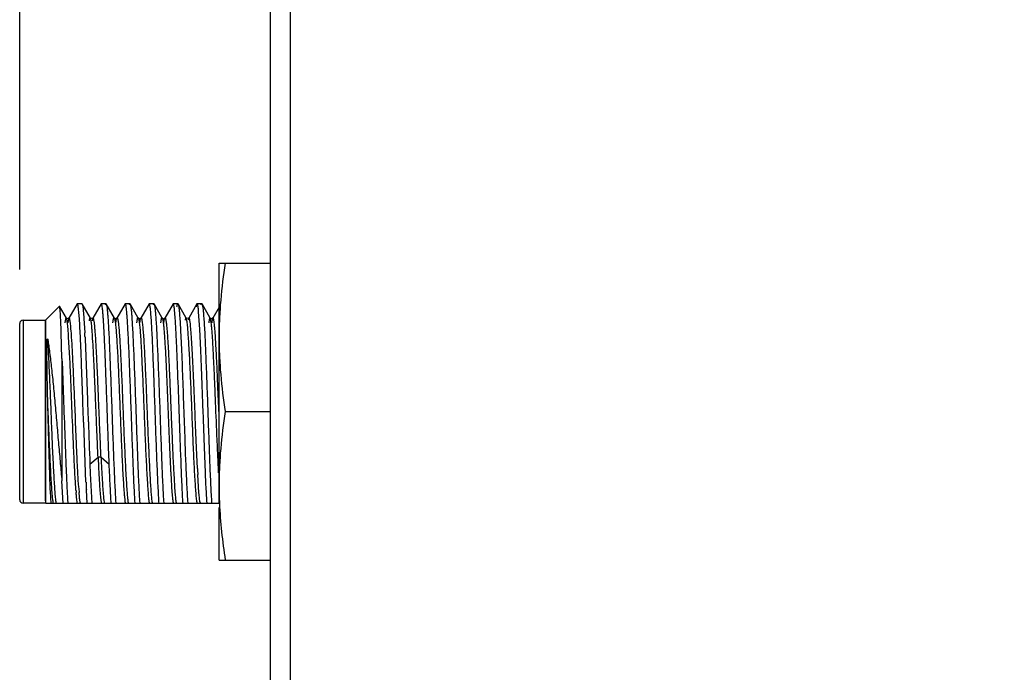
# Model space of a CAD drawing. Header units: inches. Extents: x 0 to 22, y 0 to 17.
# Tile 17 of 41: x 7.515 to 8.656, y 10.204 to 10.959. Entities that reach past the tile are written whole.
import ezdxf

# ---------------------------------------------------------------- set-up
doc = ezdxf.new("R2010")
doc.units = ezdxf.units.IN
doc.header["$LTSCALE"] = 1.21
doc.header["$MEASUREMENT"] = 0
doc.layers.get('0').update_dxf_attribs({"linetype": 'CONTINUOUS'})
doc.layers.add('DIMENSIONS', color=7, linetype='CONTINUOUS')
doc.styles.get("Standard").update_dxf_attribs({"font": 'txt', "width": 0.8})
doc.dimstyles.new('DIMSTYLE_2', dxfattribs={"dimtxt": 0.125, "dimasz": 0.18, "dimexe": 0.18, "dimexo": 0.0625, "dimgap": 0.09, "dimtad": 0, "dimtih": 1, "dimtoh": 1, "dimdec": 3, "dimzin": 4, "dimdsep": 46, "dimtxsty": 'STANDARD', "dimblk": '_FILLED', "dimblk1": '_FILLED', "dimblk2": '_FILLED', "dimcen": 0.09, "dimadec": 0, "dimazin": 0, "dimtp": 0.01, "dimtm": 0.01, "dimtfac": 1, "dimtdec": 3, "dimtofl": 0, "dimtmove": 0, "dimatfit": 3, "dimldrblk": '_FILLED', "dimfxl": 1, "dimtolj": 1, "dimtzin": 4, "dimarcsym": 0})

# ---------------------------------------------------------------- blocks, each defined once
blk = doc.blocks.new('_FILLED')
at = {"color": 0, "linetype": 'BYBLOCK'}
blk.add_solid([(0, 0), (-1, 0.1736), (-1, -0.1736)], dxfattribs=at)
blk = doc.blocks.new('*D11')
at = {"layer": 'DIMENSIONS', "color": 2, "linetype": 'CONTINUOUS'}
for p, q in [((7.515, 10.67), (7.515, 12.4712)), ((11.805, 11.6587), (11.805, 12.4712)), ((7.515, 12.3462), (8.735, 12.3462)), ((11.805, 12.3462), (10.585, 12.3462))]:
    blk.add_line(p, q, dxfattribs=at)
at = {"layer": 'DIMENSIONS', "color": 2, "linetype": 'CONTINUOUS', "xscale": 0.18, "yscale": 0.18, "zscale": 0.18, "rotation": 180}
blk.add_blockref('_FILLED', (7.515, 12.3462), dxfattribs=at)
at = {"layer": 'DIMENSIONS', "color": 2, "linetype": 'CONTINUOUS', "xscale": 0.18, "yscale": 0.18, "zscale": 0.18}
blk.add_blockref('_FILLED', (11.805, 12.3462), dxfattribs=at)
at = {"layer": 'DIMENSIONS', "color": 2, "linetype": 'CONTINUOUS', "insert": (9.66, 12.4087), "char_height": 0.125, "width": 1.725, "attachment_point": 2, "line_spacing_factor": 0.9}
blk.add_mtext('2X 4.290{\\Ftxt.shx;\\W1.000000;\\H0.125000; }[108.97]', dxfattribs=at)

msp = doc.modelspace()

# ---------------------------------------------------------------- linework, layer by layer
at = {"color": 6, "linetype": 'CONTINUOUS'}
for p, q in [((7.805, 11.5962), (7.805, 6.5302)), ((7.5815, 10.6303), (7.572, 10.6139)), ((7.5815, 10.6303), (7.5811, 10.6291)), ((7.5818, 10.6305), (7.5815, 10.6303)), ((7.5871, 10.6305), (7.5818, 10.6305)), ((7.5867, 10.6299), (7.5871, 10.6305)), ((7.5871, 10.6305), (7.5874, 10.6303)), ((7.5969, 10.6138), (7.5874, 10.6303)), ((7.5874, 10.6303), (7.588, 10.6277)), ((7.6093, 10.6303), (7.5997, 10.6138)), ((7.6093, 10.6303), (7.6091, 10.6299)), ((7.6095, 10.6305), (7.6093, 10.6303)), ((7.6149, 10.6305), (7.6095, 10.6305)), ((7.6149, 10.6305), (7.6152, 10.6303)), ((7.6247, 10.6138), (7.6152, 10.6303)), ((7.6152, 10.6303), (7.6156, 10.6291)), ((7.6371, 10.6303), (7.6275, 10.6138)), ((7.637, 10.6303), (7.6366, 10.6291)), ((7.6373, 10.6305), (7.637, 10.6303)), ((7.6426, 10.6305), (7.6373, 10.6305)), ((7.6426, 10.6305), (7.6429, 10.6303)), ((7.6524, 10.6139), (7.6429, 10.6303)), ((7.6429, 10.6303), (7.6433, 10.6291)), ((7.6648, 10.6303), (7.6553, 10.6139)), ((7.6648, 10.6303), (7.6644, 10.6291)), ((7.6651, 10.6305), (7.6648, 10.6303)), ((7.6704, 10.6305), (7.6651, 10.6305)), ((7.6704, 10.6305), (7.6707, 10.6303)), ((7.6802, 10.6138), (7.6706, 10.6303)), ((7.6707, 10.6303), (7.6711, 10.6291)), ((7.6926, 10.6303), (7.683, 10.6138)), ((7.6926, 10.6303), (7.6922, 10.6291)), ((7.6928, 10.6305), (7.6926, 10.6303)), ((7.6982, 10.6305), (7.6928, 10.6305)), ((7.6982, 10.6305), (7.6985, 10.6303)), ((7.708, 10.6138), (7.6985, 10.6303)), ((7.7204, 10.6303), (7.7108, 10.6138)), ((7.7206, 10.6305), (7.7203, 10.6303)), ((7.726, 10.6305), (7.7206, 10.6305)), ((7.7209, 10.6302), (7.7206, 10.6305)), ((7.726, 10.6305), (7.7262, 10.6303)), ((7.7357, 10.6139), (7.7262, 10.6303)), ((7.7262, 10.6303), (7.7266, 10.6291)), ((7.561, 10.6276), (7.545, 10.6115)), ((7.5612, 10.6275), (7.561, 10.6276)), ((7.5691, 10.6139), (7.5612, 10.6275)), ((7.6102, 10.6292), (7.6101, 10.6296)), ((7.7237, 10.6009), (7.7223, 10.6212)), ((7.746, 10.6267), (7.7386, 10.6139)), ((7.519, 10.6115), (7.545, 10.6115)), ((7.564, 10.567), (7.5625, 10.6122)), ((7.5691, 10.6139), (7.5691, 10.6139)), ((7.572, 10.6139), (7.572, 10.6139)), ((7.5851, 10.5961), (7.5841, 10.6139)), ((7.5894, 10.6135), (7.5904, 10.5966)), ((7.5969, 10.6139), (7.5969, 10.6139)), ((7.597, 10.6137), (7.5969, 10.6139)), ((7.5995, 10.6129), (7.5997, 10.6136)), ((7.5998, 10.6139), (7.5997, 10.6139)), ((7.6119, 10.6133), (7.6118, 10.6138)), ((7.6247, 10.6139), (7.6247, 10.6138)), ((7.6275, 10.6139), (7.6275, 10.6138)), ((7.6275, 10.6138), (7.6275, 10.6139)), ((7.6524, 10.6139), (7.6524, 10.6139)), ((7.6553, 10.6139), (7.6553, 10.6139)), ((7.6727, 10.6142), (7.6727, 10.6136)), ((7.6802, 10.6138), (7.6802, 10.6138)), ((7.6803, 10.6137), (7.6802, 10.6138)), ((7.6809, 10.6132), (7.6803, 10.6137)), ((7.683, 10.6138), (7.6831, 10.6138)), ((7.7004, 10.6146), (7.7013, 10.6009)), ((7.708, 10.6138), (7.708, 10.6138)), ((7.7082, 10.6136), (7.708, 10.6138)), ((7.7108, 10.6138), (7.7101, 10.6113)), ((7.7109, 10.6139), (7.7108, 10.6138)), ((7.7357, 10.6139), (7.7357, 10.6139)), ((7.7386, 10.6139), (7.7386, 10.6139)), ((7.5731, 10.5677), (7.5717, 10.5916)), ((7.5907, 10.5919), (7.5908, 10.5895)), ((7.5908, 10.5895), (7.5935, 10.5197)), ((7.564, 10.567), (7.564, 10.4254)), ((7.5732, 10.5659), (7.5731, 10.5677)), ((7.7447, 10.5339), (7.7442, 10.5452)), ((7.746, 10.5015), (7.7447, 10.5339)), ((7.5788, 10.5154), (7.5787, 10.5172)), ((7.5883, 10.5157), (7.5883, 10.5176)), ((7.5935, 10.5197), (7.5936, 10.5177)), ((7.5936, 10.5177), (7.5937, 10.5159)), ((7.5795, 10.4994), (7.5788, 10.5154)), ((7.5891, 10.4956), (7.5883, 10.5157)), ((7.5937, 10.5159), (7.5944, 10.4957)), ((7.5796, 10.4952), (7.5795, 10.4994)), ((7.5797, 10.4932), (7.5796, 10.4952)), ((7.5891, 10.4936), (7.5891, 10.4956)), ((7.5892, 10.4926), (7.5891, 10.4936)), ((7.5944, 10.4957), (7.5945, 10.4936)), ((7.5918, 10.4238), (7.5892, 10.4926)), ((7.7019, 10.4482), (7.7016, 10.4559)), ((7.7068, 10.4582), (7.7072, 10.4483)), ((7.5654, 10.3992), (7.564, 10.4254)), ((7.597, 10.4271), (7.5985, 10.3992)), ((7.69, 10.4341), (7.6914, 10.4118)), ((7.6935, 10.4341), (7.6949, 10.4118)), ((7.7227, 10.4113), (7.7213, 10.4327)), ((7.5932, 10.3992), (7.5923, 10.415)), ((7.5513, 10.3992), (7.5506, 10.4131)), ((7.545, 10.3995), (7.519, 10.3995)), ((7.5451, 10.3994), (7.5452, 10.3993)), ((7.7457, 10.3992), (7.5513, 10.3992)), ((7.5707, 10.3998), (7.5708, 10.3992)), ((7.6263, 10.3998), (7.6263, 10.3992)), ((7.6487, 10.3992), (7.6487, 10.3997)), ((7.654, 10.3998), (7.6541, 10.3992)), ((7.6818, 10.3998), (7.6819, 10.3992)), ((7.7096, 10.3998), (7.7096, 10.3992)), ((7.732, 10.3992), (7.732, 10.3997)), ((7.7373, 10.3999), (7.7374, 10.3992))]:
    msp.add_line(p, q, dxfattribs=at)
at = {"color": 9, "linetype": 'CONTINUOUS'}
for p, q in [((7.8282, 11.469), (7.8282, 6.6574)), ((7.515, 10.4035), (7.515, 10.6075)), ((7.519, 10.6115), (7.519, 10.3995)), ((7.5993, 10.6124), (7.5989, 10.6106)), ((7.5995, 10.6132), (7.5993, 10.6124)), ((7.5997, 10.6138), (7.5995, 10.6132)), ((7.5997, 10.6139), (7.5997, 10.6138)), ((7.5963, 10.4447), (7.6058, 10.4527)), ((7.6092, 10.4527), (7.6187, 10.4447))]:
    msp.add_line(p, q, dxfattribs=at)
at = {"color": 7, "linetype": 'CONTINUOUS'}
for p, q in [((7.746, 10.3992), (7.746, 10.6775)), ((7.746, 10.6775), (7.805, 10.6775)), ((7.545, 10.6115), (7.545, 10.3995)), ((7.545, 10.5913), (7.545, 10.6115)), ((7.545, 10.5892), (7.545, 10.5913)), ((7.545, 10.5154), (7.545, 10.5892)), ((7.545, 10.5055), (7.545, 10.5154)), ((7.545, 10.4047), (7.545, 10.5055)), ((7.7531, 10.5055), (7.805, 10.5055)), ((7.5451, 10.3994), (7.545, 10.4047)), ((7.5452, 10.3994), (7.5451, 10.3994)), ((7.5451, 10.3994), (7.5452, 10.3994)), ((7.5451, 10.3994), (7.5451, 10.3994)), ((7.5451, 10.3994), (7.5451, 10.3994)), ((7.546, 10.3992), (7.5452, 10.3994)), ((7.5513, 10.3992), (7.5453, 10.3992)), ((7.548, 10.3992), (7.546, 10.3992)), ((7.5513, 10.3992), (7.548, 10.3992)), ((7.746, 10.3335), (7.746, 10.3944)), ((7.746, 10.3335), (7.805, 10.3335))]:
    msp.add_line(p, q, dxfattribs=at)
at = {"color": 6, "linetype": 'CONTINUOUS'}
for points in [[(7.572, 10.6139), (7.5719, 10.6138), (7.5706, 10.6131), (7.5692, 10.6138), (7.5691, 10.6139)], [(7.5997, 10.6139), (7.5987, 10.6132), (7.597, 10.6137)], [(7.6275, 10.6138), (7.6275, 10.6137), (7.6262, 10.6131), (7.6247, 10.6137), (7.6247, 10.6139)], [(7.6553, 10.6139), (7.6552, 10.6138), (7.6538, 10.6131), (7.6525, 10.6138), (7.6524, 10.6139)], [(7.6831, 10.6138), (7.683, 10.6137), (7.6816, 10.6131), (7.6809, 10.6132)], [(7.7109, 10.6139), (7.7106, 10.6136), (7.7087, 10.6132), (7.7082, 10.6136)], [(7.7386, 10.6139), (7.7385, 10.6138), (7.7372, 10.6131), (7.7358, 10.6138), (7.7357, 10.6139)]]:
    msp.add_lwpolyline(points, dxfattribs=at)
for centre, radius, start, end in [((7.519, 10.6075), 0.004, 90, 180), ((7.1542, 10.5835), 0.431, 4.0514, 4.5576), ((7.209, 10.5834), 0.4317, 4.0482, 4.5573), ((7.2357, 10.5834), 0.4327, 4.0432, 4.5568), ((7.2636, 10.5834), 0.4326, 4.0437, 4.5568), ((5.797, 10.5045), 1.7905, 2.7971, 2.9314), ((5.8827, 10.5085), 1.71, 2.7966, 2.9552), ((19.5384, 10.9147), 11.9513, 182.01934, 182.25389), ((11.4715, 10.63), 3.7831, 182.5131, 182.8869), ((13.3443, 10.6813), 5.7529, 182.3574, 182.53238), ((9.7134, 10.5431), 2.0263, 182.9371, 183.0842), ((9.7247, 10.5436), 2.0342, 182.933, 183.0839), ((9.5255, 10.5319), 1.8069, 182.9288, 183.1479), ((8.0369, 10.4485), 0.458, 184.2496, 184.5732), ((8.1834, 10.4592), 0.6015, 183.9166, 184.2354), ((8.0436, 10.4488), 0.4612, 184.2281, 184.5729), ((9.6411, 10.5197), 2.0515, 182.68, 182.8121), ((9.3353, 10.5047), 1.7454, 182.8103, 182.9458), ((7.519, 10.4035), 0.004, 180, 270), ((7.6174, 10.4056), 0.0328, 189.4723, 190.8477), ((7.6735, 10.4057), 0.0334, 189.5569, 190.8964), ((7.7019, 10.4059), 0.034, 189.6224, 190.9396), ((7.7313, 10.4061), 0.0357, 189.494, 190.7819), ((7.7551, 10.4054), 0.0316, 189.403, 190.8703)]:
    msp.add_arc(centre, radius, start, end, dxfattribs=at)
at = {"color": 7, "linetype": 'CONTINUOUS'}
msp.add_arc((8.2329, 10.4196), 0.4869, 180.0089, 182.4027, dxfattribs=at)
at = {"color": 9, "linetype": 'CONTINUOUS'}
for centre, radius, start, end in [((7.5838, 10.4052), 0.0304, 190.0326, 190.8969), ((7.5909, 10.4058), 0.0341, 189.7162, 190.4578), ((7.584, 10.4045), 0.0271, 190.4397, 191.3114), ((7.639, 10.4044), 0.0264, 190.6862, 191.2183)]:
    msp.add_arc(centre, radius, start, end, dxfattribs=at)
at = {"color": 7, "linetype": 'CONTINUOUS'}
for points, knots in [([(7.7531, 10.6775), (7.7509, 10.6633), (7.7482, 10.6419), (7.7463, 10.6131), (7.746, 10.5987), (7.746, 10.5915)], [0, 0, 0, 0, 0.500356, 0.750239, 1, 1, 1, 1]), ([(7.746, 10.5915), (7.746, 10.5843), (7.7463, 10.57), (7.7482, 10.5412), (7.7509, 10.5198), (7.7531, 10.5055)], [0, 0, 0, 0, 0.249761, 0.499644, 1, 1, 1, 1]), ([(7.7531, 10.5055), (7.7509, 10.4913), (7.7482, 10.4699), (7.7463, 10.4411), (7.746, 10.4267), (7.746, 10.4195)], [0, 0, 0, 0, 0.500356, 0.750239, 1, 1, 1, 1]), ([(7.7464, 10.3992), (7.7469, 10.3882), (7.7486, 10.3663), (7.7515, 10.3444), (7.7531, 10.3335)], [0, 0, 0, 0, 0.499643, 1, 1, 1, 1])]:
    msp.add_open_spline(points, degree=3, knots=knots, dxfattribs=at)
at = {"color": 6, "linetype": 'CONTINUOUS'}
for points, knots in [([(7.5824, 10.6291), (7.5824, 10.6293), (7.5823, 10.6297), (7.5821, 10.6301), (7.582, 10.6303), (7.5819, 10.6305), (7.5818, 10.6305), (7.5818, 10.6305)], [0, 0, 0, 0, 0.397141, 0.689708, 0.798426, 0.883936, 1, 1, 1, 1]), ([(7.6101, 10.6296), (7.61, 10.6297), (7.6099, 10.63), (7.6098, 10.6303), (7.6097, 10.6305), (7.6096, 10.6305), (7.6095, 10.6305)], [0, 0, 0, 0, 0.383173, 0.670076, 0.867937, 1, 1, 1, 1]), ([(7.6142, 10.6291), (7.6143, 10.6293), (7.6143, 10.6297), (7.6145, 10.6301), (7.6146, 10.6303), (7.6147, 10.6305), (7.6148, 10.6305), (7.6149, 10.6305)], [0, 0, 0, 0, 0.39714, 0.689707, 0.798426, 0.883936, 1, 1, 1, 1]), ([(7.638, 10.6291), (7.6379, 10.6293), (7.6378, 10.6297), (7.6377, 10.6301), (7.6376, 10.6303), (7.6375, 10.6305), (7.6374, 10.6305), (7.6373, 10.6305)], [0, 0, 0, 0, 0.397141, 0.689708, 0.798427, 0.883937, 1, 1, 1, 1]), ([(7.642, 10.6291), (7.642, 10.6293), (7.6421, 10.6297), (7.6423, 10.6301), (7.6424, 10.6303), (7.6425, 10.6305), (7.6426, 10.6305), (7.6426, 10.6305)], [0, 0, 0, 0, 0.39714, 0.689707, 0.798426, 0.883936, 1, 1, 1, 1]), ([(7.6657, 10.6291), (7.6657, 10.6293), (7.6656, 10.6297), (7.6655, 10.6301), (7.6653, 10.6303), (7.6652, 10.6305), (7.6651, 10.6305), (7.6651, 10.6305)], [0, 0, 0, 0, 0.39714, 0.689707, 0.798426, 0.883936, 1, 1, 1, 1]), ([(7.6697, 10.6291), (7.6698, 10.6293), (7.6699, 10.6297), (7.67, 10.6301), (7.6702, 10.6303), (7.6703, 10.6305), (7.6704, 10.6305), (7.6704, 10.6305)], [0, 0, 0, 0, 0.397141, 0.689708, 0.798427, 0.883937, 1, 1, 1, 1]), ([(7.6935, 10.6291), (7.6935, 10.6293), (7.6934, 10.6297), (7.6932, 10.6301), (7.6931, 10.6303), (7.693, 10.6305), (7.6929, 10.6305), (7.6928, 10.6305)], [0, 0, 0, 0, 0.397141, 0.689708, 0.798426, 0.883936, 1, 1, 1, 1]), ([(7.6971, 10.627), (7.6972, 10.6275), (7.6973, 10.6282), (7.6975, 10.6291), (7.6976, 10.6296), (7.6978, 10.63), (7.6979, 10.6303), (7.698, 10.6305), (7.6981, 10.6305), (7.6982, 10.6305)], [0, 0, 0, 0, 0.414759, 0.579467, 0.715905, 0.824425, 0.905817, 0.962142, 1, 1, 1, 1]), ([(7.6985, 10.6303), (7.6985, 10.6302), (7.6986, 10.63), (7.6988, 10.6294), (7.699, 10.6285), (7.6992, 10.6271), (7.6995, 10.6253), (7.6997, 10.6231), (7.7001, 10.6195), (7.7003, 10.6166), (7.7004, 10.6146)], [0, 0, 0, 0, 0.018796, 0.04333, 0.110026, 0.200389, 0.314313, 0.451578, 0.611922, 1, 1, 1, 1]), ([(7.7203, 10.6303), (7.7203, 10.6302), (7.7201, 10.6298), (7.7199, 10.6291), (7.7197, 10.6281), (7.7196, 10.6274), (7.7195, 10.627)], [0, 0, 0, 0, 0.145077, 0.359135, 0.643929, 1, 1, 1, 1]), ([(7.7253, 10.6291), (7.7253, 10.6293), (7.7254, 10.6297), (7.7256, 10.6301), (7.7257, 10.6303), (7.7258, 10.6305), (7.7259, 10.6305), (7.726, 10.6305)], [0, 0, 0, 0, 0.397141, 0.689708, 0.798426, 0.883937, 1, 1, 1, 1]), ([(7.5625, 10.6122), (7.5625, 10.6133), (7.5624, 10.6154), (7.5622, 10.6183), (7.562, 10.6208), (7.5619, 10.6229), (7.5617, 10.6246), (7.5616, 10.6258), (7.5615, 10.6266), (7.5614, 10.627), (7.5613, 10.6273), (7.5613, 10.6275), (7.5612, 10.6275)], [0, 0, 0, 0, 0.213502, 0.402739, 0.567133, 0.706116, 0.819132, 0.905801, 0.939212, 0.966004, 0.986218, 1, 1, 1, 1]), ([(7.5838, 10.6177), (7.5837, 10.619), (7.5835, 10.6214), (7.5831, 10.6246), (7.5828, 10.6271), (7.5826, 10.6285), (7.5824, 10.6291)], [0, 0, 0, 0, 0.338843, 0.619291, 0.840047, 1, 1, 1, 1]), ([(7.588, 10.6277), (7.5882, 10.6269), (7.5884, 10.625), (7.5889, 10.6203), (7.5892, 10.6164), (7.5894, 10.6135)], [0, 0, 0, 0, 0.1739, 0.399477, 1, 1, 1, 1]), ([(7.6118, 10.6138), (7.6117, 10.6156), (7.6115, 10.6189), (7.6111, 10.6233), (7.6107, 10.6263), (7.6104, 10.6281), (7.6102, 10.6289), (7.6102, 10.6292)], [0, 0, 0, 0, 0.349819, 0.634558, 0.851919, 0.934684, 1, 1, 1, 1]), ([(7.6156, 10.6291), (7.6156, 10.6288), (7.6158, 10.628), (7.6161, 10.6262), (7.6164, 10.6233), (7.6168, 10.6191), (7.617, 10.6159), (7.6172, 10.6142)], [0, 0, 0, 0, 0.067621, 0.151999, 0.370398, 0.653677, 1, 1, 1, 1]), ([(7.6393, 10.6177), (7.6392, 10.619), (7.639, 10.6214), (7.6387, 10.6246), (7.6384, 10.6271), (7.6381, 10.6285), (7.638, 10.6291)], [0, 0, 0, 0, 0.338843, 0.61929, 0.840046, 1, 1, 1, 1]), ([(7.6433, 10.6291), (7.6434, 10.6288), (7.6435, 10.628), (7.6438, 10.6262), (7.6442, 10.6233), (7.6446, 10.6191), (7.6448, 10.6159), (7.6449, 10.6142)], [0, 0, 0, 0, 0.067649, 0.152047, 0.37046, 0.653721, 1, 1, 1, 1]), ([(7.6671, 10.6177), (7.667, 10.619), (7.6668, 10.6214), (7.6665, 10.6246), (7.6661, 10.6271), (7.6659, 10.6285), (7.6657, 10.6291)], [0, 0, 0, 0, 0.338843, 0.619291, 0.840047, 1, 1, 1, 1]), ([(7.6711, 10.6291), (7.6712, 10.6288), (7.6713, 10.628), (7.6716, 10.6262), (7.6719, 10.6233), (7.6723, 10.6191), (7.6726, 10.6159), (7.6727, 10.6142)], [0, 0, 0, 0, 0.067602, 0.151967, 0.370356, 0.653647, 1, 1, 1, 1]), ([(7.6949, 10.6177), (7.6948, 10.619), (7.6945, 10.6214), (7.6942, 10.6246), (7.6939, 10.6271), (7.6936, 10.6285), (7.6935, 10.6291)], [0, 0, 0, 0, 0.338843, 0.61929, 0.840046, 1, 1, 1, 1]), ([(7.7223, 10.6212), (7.7222, 10.6223), (7.722, 10.6243), (7.7217, 10.6267), (7.7215, 10.6282), (7.7213, 10.629), (7.7211, 10.6297), (7.721, 10.63), (7.7209, 10.6302)], [0, 0, 0, 0, 0.370841, 0.661673, 0.776738, 0.871437, 0.945779, 1, 1, 1, 1]), ([(7.7266, 10.6291), (7.7267, 10.6288), (7.7269, 10.628), (7.7271, 10.6262), (7.7275, 10.6233), (7.7279, 10.6191), (7.7281, 10.616), (7.7282, 10.6142)], [0, 0, 0, 0, 0.067653, 0.152053, 0.370467, 0.653727, 1, 1, 1, 1]), ([(7.5691, 10.6139), (7.5691, 10.6139), (7.569, 10.614), (7.5689, 10.6141), (7.5688, 10.6141), (7.5687, 10.6141), (7.5685, 10.6139), (7.5684, 10.6137), (7.5683, 10.6135), (7.5682, 10.6132), (7.5681, 10.6128), (7.568, 10.6121), (7.5678, 10.6112), (7.5676, 10.6098), (7.5674, 10.6089), (7.5674, 10.6083)], [0, 0, 0, 0, 0.027656, 0.048134, 0.06498, 0.083934, 0.109293, 0.142936, 0.185628, 0.237706, 0.299325, 0.370559, 0.541941, 0.751829, 1, 1, 1, 1]), ([(7.5703, 10.6083), (7.5702, 10.609), (7.57, 10.6102), (7.5697, 10.6118), (7.5695, 10.6129), (7.5693, 10.6135), (7.5692, 10.6138), (7.5691, 10.6139)], [0, 0, 0, 0, 0.363093, 0.650926, 0.862947, 0.940681, 1, 1, 1, 1]), ([(7.5717, 10.5916), (7.5715, 10.5948), (7.5712, 10.5993), (7.5707, 10.6049), (7.5704, 10.6072), (7.5703, 10.6083)], [0, 0, 0, 0, 0.576424, 0.808064, 1, 1, 1, 1]), ([(7.572, 10.6139), (7.5719, 10.6138), (7.5718, 10.6135), (7.5716, 10.6129), (7.5714, 10.6118), (7.5711, 10.6102), (7.5709, 10.609), (7.5708, 10.6083)], [0, 0, 0, 0, 0.05912, 0.136665, 0.348436, 0.636345, 1, 1, 1, 1]), ([(7.5737, 10.6083), (7.5737, 10.6089), (7.5735, 10.6098), (7.5733, 10.6112), (7.5731, 10.6121), (7.573, 10.6128), (7.5729, 10.6132), (7.5728, 10.6135), (7.5727, 10.6137), (7.5725, 10.6139), (7.5724, 10.6141), (7.5723, 10.6141), (7.5722, 10.6141), (7.5721, 10.614), (7.572, 10.6139), (7.572, 10.6139)], [0, 0, 0, 0, 0.24814, 0.458089, 0.629561, 0.70083, 0.762469, 0.814542, 0.8572, 0.890776, 0.916036, 0.934899, 0.95175, 0.972298, 1, 1, 1, 1]), ([(7.5752, 10.5916), (7.575, 10.5949), (7.5746, 10.5994), (7.5741, 10.6049), (7.5739, 10.6073), (7.5737, 10.6083)], [0, 0, 0, 0, 0.576448, 0.808079, 1, 1, 1, 1]), ([(7.5969, 10.6139), (7.5968, 10.6139), (7.5968, 10.614), (7.5967, 10.6141), (7.5966, 10.6141), (7.5965, 10.6141), (7.5964, 10.614), (7.5963, 10.6139), (7.5961, 10.6136), (7.596, 10.6131), (7.5957, 10.6121), (7.5956, 10.6112), (7.5955, 10.6106)], [0, 0, 0, 0, 0.035753, 0.063744, 0.086357, 0.107804, 0.132858, 0.164678, 0.253956, 0.381123, 0.547605, 1, 1, 1, 1]), ([(7.5984, 10.6051), (7.5983, 10.6062), (7.5981, 10.6081), (7.5977, 10.6105), (7.5974, 10.6122), (7.5972, 10.6132), (7.597, 10.6135), (7.597, 10.6137)], [0, 0, 0, 0, 0.363409, 0.652091, 0.864487, 0.941813, 1, 1, 1, 1]), ([(7.6187, 10.4447), (7.6184, 10.452), (7.6178, 10.4673), (7.617, 10.4905), (7.6162, 10.5144), (7.6153, 10.5379), (7.6145, 10.5602), (7.6137, 10.5804), (7.6128, 10.5979), (7.6122, 10.6085), (7.6119, 10.6133)], [0, 0, 0, 0, 0.131099, 0.270977, 0.414058, 0.55516, 0.689069, 0.810747, 0.91568, 1, 1, 1, 1]), ([(7.6172, 10.6142), (7.6174, 10.6113), (7.6178, 10.6048), (7.6186, 10.5899), (7.6195, 10.5682), (7.6206, 10.5394), (7.6217, 10.5083), (7.6228, 10.4771), (7.6239, 10.4477), (7.6249, 10.4253), (7.6257, 10.4098), (7.6261, 10.4029), (7.6263, 10.3998)], [0, 0, 0, 0, 0.041294, 0.090273, 0.208013, 0.345465, 0.493558, 0.64253, 0.782533, 0.904387, 0.955946, 1, 1, 1, 1]), ([(7.6229, 10.6083), (7.623, 10.6089), (7.6231, 10.6098), (7.6233, 10.6112), (7.6235, 10.6121), (7.6237, 10.6128), (7.6238, 10.6131), (7.6239, 10.6135), (7.624, 10.6137), (7.6241, 10.6139), (7.6242, 10.614), (7.6243, 10.6141), (7.6244, 10.6141), (7.6246, 10.614), (7.6246, 10.6139), (7.6247, 10.6139)], [0, 0, 0, 0, 0.24799, 0.457713, 0.628959, 0.700139, 0.761718, 0.813772, 0.85646, 0.890127, 0.915545, 0.934606, 0.951584, 0.972178, 1, 1, 1, 1]), ([(7.6247, 10.6138), (7.6247, 10.6137), (7.6248, 10.6135), (7.625, 10.6129), (7.6253, 10.6118), (7.6255, 10.6103), (7.6257, 10.6091), (7.6258, 10.6084)], [0, 0, 0, 0, 0.058851, 0.136183, 0.348273, 0.636747, 1, 1, 1, 1]), ([(7.6258, 10.6084), (7.626, 10.6064), (7.6265, 10.6017), (7.6271, 10.5938), (7.6277, 10.5842), (7.6284, 10.5729), (7.629, 10.5602), (7.6298, 10.5413), (7.6309, 10.5164), (7.6321, 10.4864), (7.6333, 10.4579), (7.6343, 10.4362), (7.6352, 10.4213), (7.6357, 10.4149), (7.6359, 10.412)], [0, 0, 0, 0, 0.030727, 0.071257, 0.120852, 0.178745, 0.243791, 0.314502, 0.466922, 0.623935, 0.773054, 0.901769, 0.955182, 1, 1, 1, 1]), ([(7.6264, 10.6083), (7.6265, 10.609), (7.6266, 10.6102), (7.6269, 10.6118), (7.6271, 10.6129), (7.6274, 10.6135), (7.6275, 10.6137), (7.6275, 10.6138)], [0, 0, 0, 0, 0.363135, 0.650846, 0.862781, 0.940552, 1, 1, 1, 1]), ([(7.6275, 10.6139), (7.6276, 10.6139), (7.6276, 10.614), (7.6277, 10.6141), (7.6279, 10.6141), (7.628, 10.614), (7.6281, 10.6139), (7.6282, 10.6137), (7.6283, 10.6135), (7.6284, 10.6132), (7.6285, 10.6128), (7.6287, 10.6122), (7.6288, 10.6112), (7.6291, 10.6099), (7.6292, 10.6089), (7.6293, 10.6084)], [0, 0, 0, 0, 0.027917, 0.048759, 0.065738, 0.084286, 0.108876, 0.141634, 0.183498, 0.234937, 0.296218, 0.367425, 0.539463, 0.750559, 1, 1, 1, 1]), ([(7.6293, 10.6084), (7.6295, 10.6064), (7.63, 10.6017), (7.6306, 10.5938), (7.6312, 10.5842), (7.6318, 10.5729), (7.6324, 10.5602), (7.6333, 10.5413), (7.6343, 10.5164), (7.6355, 10.4864), (7.6367, 10.4579), (7.6378, 10.4362), (7.6387, 10.4213), (7.6391, 10.4149), (7.6394, 10.412)], [0, 0, 0, 0, 0.030727, 0.071257, 0.120852, 0.178745, 0.243791, 0.314502, 0.466922, 0.623935, 0.773054, 0.901769, 0.955182, 1, 1, 1, 1]), ([(7.6487, 10.3997), (7.6485, 10.4028), (7.6481, 10.4096), (7.6473, 10.4251), (7.6464, 10.4474), (7.6453, 10.4767), (7.6442, 10.5079), (7.6431, 10.539), (7.642, 10.5678), (7.641, 10.5896), (7.6402, 10.6045), (7.6398, 10.6109), (7.6396, 10.6139)], [0, 0, 0, 0, 0.043903, 0.095316, 0.216889, 0.356662, 0.505498, 0.653582, 0.791182, 0.90924, 0.958443, 1, 1, 1, 1]), ([(7.6449, 10.6142), (7.6451, 10.6113), (7.6455, 10.6048), (7.6463, 10.59), (7.6473, 10.5682), (7.6484, 10.5394), (7.6495, 10.5083), (7.6506, 10.4771), (7.6517, 10.4477), (7.6526, 10.4253), (7.6534, 10.4098), (7.6538, 10.4029), (7.654, 10.3998)], [0, 0, 0, 0, 0.041273, 0.090235, 0.207954, 0.3454, 0.493499, 0.642486, 0.782507, 0.904376, 0.955941, 1, 1, 1, 1]), ([(7.6507, 10.6083), (7.6507, 10.6088), (7.6509, 10.6098), (7.6511, 10.6111), (7.6513, 10.6121), (7.6514, 10.6127), (7.6515, 10.6131), (7.6516, 10.6135), (7.6517, 10.6137), (7.6519, 10.6139), (7.652, 10.6141), (7.6521, 10.6141), (7.6522, 10.6141), (7.6523, 10.614), (7.6524, 10.6139), (7.6524, 10.6139)], [0, 0, 0, 0, 0.247029, 0.456693, 0.628476, 0.700049, 0.762051, 0.814512, 0.857546, 0.891441, 0.916907, 0.93578, 0.952421, 0.972648, 1, 1, 1, 1]), ([(7.6524, 10.6139), (7.6525, 10.6138), (7.6526, 10.6135), (7.6528, 10.6129), (7.653, 10.6118), (7.6533, 10.6102), (7.6535, 10.609), (7.6536, 10.6083)], [0, 0, 0, 0, 0.05913, 0.136816, 0.349005, 0.637049, 1, 1, 1, 1]), ([(7.6536, 10.6083), (7.6538, 10.6063), (7.6543, 10.6017), (7.6549, 10.5938), (7.6555, 10.5841), (7.6561, 10.5728), (7.6567, 10.5601), (7.6576, 10.5413), (7.6586, 10.5164), (7.6598, 10.4864), (7.661, 10.458), (7.6621, 10.4363), (7.663, 10.4214), (7.6634, 10.415), (7.6637, 10.412)], [0, 0, 0, 0, 0.030589, 0.071047, 0.120837, 0.17891, 0.243907, 0.314457, 0.466712, 0.623774, 0.772725, 0.901365, 0.955006, 1, 1, 1, 1]), ([(7.6541, 10.6083), (7.6542, 10.609), (7.6544, 10.6102), (7.6547, 10.6118), (7.6549, 10.6129), (7.6551, 10.6135), (7.6552, 10.6138), (7.6553, 10.6139)], [0, 0, 0, 0, 0.3631, 0.651343, 0.863555, 0.941117, 1, 1, 1, 1]), ([(7.6553, 10.6139), (7.6553, 10.6139), (7.6554, 10.614), (7.6555, 10.6141), (7.6556, 10.6141), (7.6558, 10.6141), (7.6559, 10.6139), (7.656, 10.6137), (7.6561, 10.6135), (7.6562, 10.6131), (7.6563, 10.6128), (7.6564, 10.6121), (7.6566, 10.6112), (7.6568, 10.6098), (7.657, 10.6088), (7.657, 10.6083)], [0, 0, 0, 0, 0.02745, 0.047682, 0.064401, 0.083484, 0.109147, 0.143177, 0.186279, 0.238749, 0.30071, 0.372206, 0.543758, 0.753168, 1, 1, 1, 1]), ([(7.657, 10.6083), (7.6573, 10.6063), (7.6577, 10.6017), (7.6584, 10.5938), (7.659, 10.5841), (7.6596, 10.5728), (7.6602, 10.5601), (7.6611, 10.5413), (7.6621, 10.5164), (7.6633, 10.4864), (7.6645, 10.458), (7.6656, 10.4363), (7.6664, 10.4214), (7.6669, 10.415), (7.6671, 10.412)], [0, 0, 0, 0, 0.030589, 0.071047, 0.120837, 0.17891, 0.243907, 0.314457, 0.466712, 0.623774, 0.772725, 0.901365, 0.955006, 1, 1, 1, 1]), ([(7.6765, 10.3992), (7.6763, 10.4023), (7.6759, 10.4091), (7.6751, 10.4245), (7.6741, 10.4469), (7.673, 10.4762), (7.6719, 10.5074), (7.6708, 10.5386), (7.6697, 10.5675), (7.6688, 10.5894), (7.668, 10.6044), (7.6676, 10.6109), (7.6674, 10.6139)], [0, 0, 0, 0, 0.043529, 0.094647, 0.215847, 0.355501, 0.504428, 0.65275, 0.790655, 0.909013, 0.958342, 1, 1, 1, 1]), ([(7.6727, 10.6136), (7.673, 10.6106), (7.6734, 10.6041), (7.6741, 10.5892), (7.6751, 10.5675), (7.6762, 10.5387), (7.6773, 10.5077), (7.6784, 10.4766), (7.6795, 10.4474), (7.6804, 10.4252), (7.6812, 10.4097), (7.6816, 10.4029), (7.6818, 10.3998)], [0, 0, 0, 0, 0.041791, 0.091169, 0.209406, 0.346994, 0.494935, 0.643567, 0.783155, 0.904631, 0.956048, 1, 1, 1, 1]), ([(7.6785, 10.6085), (7.6785, 10.609), (7.6787, 10.6099), (7.6789, 10.6113), (7.6791, 10.6122), (7.6792, 10.6128), (7.6793, 10.6132), (7.6794, 10.6135), (7.6795, 10.6137), (7.6796, 10.6139), (7.6797, 10.614), (7.6799, 10.6141), (7.68, 10.6141), (7.6801, 10.614), (7.6801, 10.6139), (7.6802, 10.6138)], [0, 0, 0, 0, 0.250475, 0.461934, 0.633593, 0.704365, 0.765204, 0.816286, 0.857881, 0.890461, 0.914976, 0.933582, 0.950753, 0.971838, 1, 1, 1, 1]), ([(7.6802, 10.6138), (7.6803, 10.6137), (7.6804, 10.6135), (7.6806, 10.6129), (7.6808, 10.6118), (7.6811, 10.6102), (7.6813, 10.609), (7.6813, 10.6084)], [0, 0, 0, 0, 0.059566, 0.137365, 0.349188, 0.63677, 1, 1, 1, 1]), ([(7.6813, 10.6084), (7.6815, 10.6068), (7.6819, 10.6031), (7.6824, 10.5969), (7.6829, 10.5894), (7.6837, 10.5771), (7.6846, 10.5595), (7.6856, 10.5364), (7.6866, 10.5116), (7.6876, 10.4863), (7.6886, 10.4622), (7.6894, 10.4467), (7.6897, 10.4393)], [0, 0, 0, 0, 0.028622, 0.065535, 0.110228, 0.161905, 0.282971, 0.422216, 0.572146, 0.72408, 0.869315, 1, 1, 1, 1]), ([(7.6819, 10.6085), (7.682, 10.6091), (7.6822, 10.6103), (7.6824, 10.6119), (7.6827, 10.6129), (7.6829, 10.6135), (7.683, 10.6137), (7.683, 10.6138)], [0, 0, 0, 0, 0.363862, 0.65225, 0.863657, 0.940925, 1, 1, 1, 1]), ([(7.6831, 10.6138), (7.6831, 10.6139), (7.6832, 10.614), (7.6833, 10.6141), (7.6834, 10.6141), (7.6835, 10.614), (7.6836, 10.6139), (7.6837, 10.6137), (7.6838, 10.6135), (7.6839, 10.6131), (7.684, 10.6128), (7.6842, 10.6121), (7.6844, 10.6112), (7.6846, 10.6099), (7.6847, 10.6089), (7.6848, 10.6084)], [0, 0, 0, 0, 0.028034, 0.048843, 0.065944, 0.084961, 0.110223, 0.143684, 0.186151, 0.237991, 0.299382, 0.370413, 0.541529, 0.75143, 1, 1, 1, 1]), ([(7.6848, 10.6084), (7.685, 10.607), (7.6853, 10.604), (7.6857, 10.5989), (7.6862, 10.5928), (7.6868, 10.5829), (7.6876, 10.5687), (7.6885, 10.5498), (7.6893, 10.5291), (7.6902, 10.5074), (7.6911, 10.4856), (7.6917, 10.4712), (7.692, 10.4641)], [0, 0, 0, 0, 0.028282, 0.063795, 0.10624, 0.15504, 0.269291, 0.401705, 0.547261, 0.699849, 0.852933, 1, 1, 1, 1]), ([(7.7016, 10.4559), (7.701, 10.4706), (7.7, 10.5003), (7.6987, 10.5369), (7.6976, 10.565), (7.6968, 10.5837), (7.696, 10.5997), (7.6955, 10.6095), (7.6951, 10.6139)], [0, 0, 0, 0, 0.279259, 0.563068, 0.694963, 0.814269, 0.917081, 1, 1, 1, 1]), ([(7.708, 10.6138), (7.708, 10.6139), (7.7079, 10.6139), (7.7078, 10.614), (7.7077, 10.6141), (7.7076, 10.6141), (7.7075, 10.614), (7.7074, 10.6139), (7.7073, 10.6137), (7.7071, 10.6133), (7.707, 10.6128), (7.7068, 10.6121), (7.7067, 10.6116), (7.7067, 10.6113)], [0, 0, 0, 0, 0.04306, 0.077554, 0.105233, 0.129339, 0.18396, 0.221846, 0.268564, 0.390701, 0.55289, 0.755907, 1, 1, 1, 1]), ([(7.7095, 10.6052), (7.7094, 10.6062), (7.7092, 10.6081), (7.7088, 10.6105), (7.7085, 10.6122), (7.7083, 10.6131), (7.7081, 10.6135), (7.7081, 10.6137)], [0, 0, 0, 0, 0.363332, 0.652591, 0.865089, 0.942081, 1, 1, 1, 1]), ([(7.7129, 10.6052), (7.7129, 10.606), (7.7127, 10.6074), (7.7124, 10.6094), (7.7122, 10.6109), (7.712, 10.6119), (7.7119, 10.6125), (7.7118, 10.613), (7.7116, 10.6134), (7.7115, 10.6137), (7.7114, 10.6139), (7.7113, 10.614), (7.7112, 10.6141), (7.7111, 10.6141), (7.711, 10.614), (7.7109, 10.6139), (7.7109, 10.6139)], [0, 0, 0, 0, 0.248725, 0.461027, 0.635862, 0.708935, 0.772308, 0.825963, 0.87005, 0.904835, 0.930815, 0.949141, 0.956358, 0.963124, 0.97842, 1, 1, 1, 1]), ([(7.7282, 10.6142), (7.7285, 10.6113), (7.7289, 10.6048), (7.7297, 10.59), (7.7306, 10.5683), (7.7317, 10.5395), (7.7328, 10.5085), (7.7339, 10.4772), (7.735, 10.4479), (7.7359, 10.4255), (7.7367, 10.4099), (7.7371, 10.4031), (7.7373, 10.3999)], [0, 0, 0, 0, 0.041254, 0.090189, 0.207839, 0.345208, 0.493245, 0.642203, 0.782249, 0.904209, 0.955847, 1, 1, 1, 1]), ([(7.7357, 10.6139), (7.7357, 10.6139), (7.7356, 10.614), (7.7355, 10.6141), (7.7354, 10.6141), (7.7353, 10.6141), (7.7352, 10.6139), (7.7351, 10.6137), (7.735, 10.6135), (7.7348, 10.6131), (7.7347, 10.6128), (7.7346, 10.6121), (7.7344, 10.6112), (7.7342, 10.6098), (7.7341, 10.6088), (7.734, 10.6083)], [0, 0, 0, 0, 0.02743, 0.047664, 0.064379, 0.083453, 0.109111, 0.143143, 0.186251, 0.23873, 0.300703, 0.37221, 0.543781, 0.753192, 1, 1, 1, 1]), ([(7.7369, 10.6083), (7.7368, 10.6089), (7.7366, 10.6102), (7.7364, 10.6118), (7.7361, 10.6129), (7.7359, 10.6135), (7.7358, 10.6138), (7.7357, 10.6139)], [0, 0, 0, 0, 0.363143, 0.651382, 0.863571, 0.941122, 1, 1, 1, 1]), ([(7.7384, 10.5912), (7.7381, 10.5945), (7.7378, 10.5991), (7.7373, 10.6048), (7.737, 10.6072), (7.7369, 10.6083)], [0, 0, 0, 0, 0.576166, 0.807748, 1, 1, 1, 1]), ([(7.7386, 10.6139), (7.7385, 10.6138), (7.7384, 10.6135), (7.7382, 10.6129), (7.738, 10.6118), (7.7377, 10.6102), (7.7375, 10.609), (7.7375, 10.6083)], [0, 0, 0, 0, 0.059121, 0.136808, 0.349014, 0.637071, 1, 1, 1, 1]), ([(7.7404, 10.6083), (7.7403, 10.6088), (7.7402, 10.6098), (7.7399, 10.6111), (7.7398, 10.6121), (7.7396, 10.6127), (7.7395, 10.6131), (7.7394, 10.6135), (7.7393, 10.6137), (7.7392, 10.6139), (7.7391, 10.6141), (7.739, 10.6141), (7.7388, 10.6141), (7.7387, 10.614), (7.7386, 10.6139), (7.7386, 10.6139)], [0, 0, 0, 0, 0.246986, 0.456612, 0.628371, 0.699943, 0.761949, 0.814424, 0.857481, 0.891409, 0.916911, 0.935809, 0.95244, 0.97265, 1, 1, 1, 1]), ([(7.7418, 10.5914), (7.7416, 10.5946), (7.7413, 10.5992), (7.7407, 10.6048), (7.7405, 10.6072), (7.7404, 10.6083)], [0, 0, 0, 0, 0.575815, 0.807477, 1, 1, 1, 1]), ([(7.6058, 10.4527), (7.6055, 10.4596), (7.6048, 10.4739), (7.6039, 10.4958), (7.603, 10.5181), (7.6021, 10.5399), (7.6012, 10.5601), (7.6003, 10.578), (7.5995, 10.5911), (7.5989, 10.5998), (7.5986, 10.6035), (7.5984, 10.6051)], [0, 0, 0, 0, 0.136356, 0.281889, 0.430207, 0.57488, 0.709715, 0.828729, 0.926958, 0.966868, 1, 1, 1, 1]), ([(7.7013, 10.6009), (7.7015, 10.5963), (7.702, 10.5864), (7.703, 10.5645), (7.7041, 10.5342), (7.7054, 10.4965), (7.7064, 10.4708), (7.7068, 10.4582)], [0, 0, 0, 0, 0.096845, 0.207701, 0.460394, 0.73339, 1, 1, 1, 1]), ([(7.7193, 10.4113), (7.719, 10.4141), (7.7186, 10.4202), (7.7177, 10.4343), (7.7167, 10.455), (7.7155, 10.4824), (7.7144, 10.5114), (7.7132, 10.5401), (7.7122, 10.5627), (7.7113, 10.5789), (7.7107, 10.5891), (7.7101, 10.5977), (7.7097, 10.6029), (7.7095, 10.6052)], [0, 0, 0, 0, 0.043093, 0.094474, 0.218668, 0.363374, 0.517171, 0.66861, 0.806417, 0.8667, 0.919575, 0.964254, 1, 1, 1, 1]), ([(7.721, 10.4396), (7.7206, 10.4467), (7.7199, 10.4615), (7.7189, 10.4845), (7.718, 10.5086), (7.717, 10.5325), (7.716, 10.555), (7.715, 10.575), (7.7142, 10.5896), (7.7135, 10.5992), (7.7131, 10.6033), (7.7129, 10.6052)], [0, 0, 0, 0, 0.127502, 0.268852, 0.416626, 0.563427, 0.701971, 0.825005, 0.925822, 0.966479, 1, 1, 1, 1]), ([(7.732, 10.3997), (7.7318, 10.4025), (7.7315, 10.4086), (7.7307, 10.4225), (7.7299, 10.4424), (7.7289, 10.4686), (7.7279, 10.4968), (7.7268, 10.5255), (7.7258, 10.5531), (7.7248, 10.5782), (7.7241, 10.5938), (7.7237, 10.6009)], [0, 0, 0, 0, 0.042292, 0.091311, 0.20649, 0.339095, 0.481976, 0.627271, 0.767014, 0.893566, 1, 1, 1, 1]), ([(7.5476, 10.5153), (7.5475, 10.5189), (7.5473, 10.5261), (7.5471, 10.5368), (7.5469, 10.5455), (7.5468, 10.5523), (7.5467, 10.5572), (7.5467, 10.5619), (7.5466, 10.5658), (7.5466, 10.5689), (7.5466, 10.5711), (7.5466, 10.5733), (7.5466, 10.5754), (7.5466, 10.5775), (7.5466, 10.5795), (7.5466, 10.5812), (7.5466, 10.5825), (7.5467, 10.5835), (7.5467, 10.5845), (7.5467, 10.5853), (7.5467, 10.5859), (7.5468, 10.5864), (7.5468, 10.5869), (7.5468, 10.5873), (7.5468, 10.5877), (7.5469, 10.5881), (7.5469, 10.5883), (7.5469, 10.5885), (7.5469, 10.5887), (7.5469, 10.589), (7.547, 10.5892), (7.547, 10.5894), (7.5471, 10.5896), (7.5472, 10.5897), (7.5473, 10.5898), (7.5473, 10.5898), (7.5474, 10.5899), (7.5474, 10.5898), (7.5474, 10.5897), (7.5474, 10.5896), (7.5475, 10.5895), (7.5475, 10.5893), (7.5475, 10.5891), (7.5476, 10.5889), (7.5476, 10.5888), (7.5476, 10.5888)], [0, 0, 0, 0, 0.144369, 0.285656, 0.422426, 0.488699, 0.553354, 0.616238, 0.677208, 0.706933, 0.736132, 0.764791, 0.7929, 0.820452, 0.847445, 0.873886, 0.886906, 0.899797, 0.912569, 0.925225, 0.931522, 0.937814, 0.94407, 0.95027, 0.956595, 0.95985, 0.963054, 0.966083, 0.968887, 0.971825, 0.975512, 0.977863, 0.980404, 0.982714, 0.983652, 0.984383, 0.985222, 0.986028, 0.987314, 0.988963, 0.990758, 0.992467, 0.995254, 0.997593, 1, 1, 1, 1]), ([(7.5476, 10.5888), (7.548, 10.5864), (7.5487, 10.5815), (7.5502, 10.5704), (7.552, 10.5548), (7.5541, 10.5344), (7.5561, 10.5125), (7.5581, 10.4898), (7.5601, 10.4674), (7.562, 10.4459), (7.5633, 10.432), (7.564, 10.4254)], [0, 0, 0, 0, 0.043055, 0.091739, 0.203423, 0.329909, 0.465995, 0.606198, 0.745193, 0.878084, 1, 1, 1, 1]), ([(7.5787, 10.5172), (7.5782, 10.5311), (7.5774, 10.5509), (7.5761, 10.5757), (7.5755, 10.5866), (7.5752, 10.5916)], [0, 0, 0, 0, 0.557404, 0.798109, 1, 1, 1, 1]), ([(7.5883, 10.5176), (7.5878, 10.5309), (7.5871, 10.5503), (7.5861, 10.575), (7.5856, 10.5865), (7.5853, 10.5919)], [0, 0, 0, 0, 0.538391, 0.782209, 1, 1, 1, 1]), ([(7.7455, 10.4346), (7.7452, 10.4406), (7.7446, 10.4533), (7.7434, 10.4805), (7.7422, 10.5089), (7.7411, 10.5373), (7.7402, 10.5572), (7.7393, 10.5751), (7.7387, 10.5862), (7.7384, 10.5912)], [0, 0, 0, 0, 0.114717, 0.243471, 0.521132, 0.658443, 0.787396, 0.902929, 1, 1, 1, 1]), ([(7.7442, 10.5452), (7.7438, 10.5536), (7.7433, 10.5658), (7.7424, 10.5812), (7.742, 10.5881), (7.7418, 10.5914)], [0, 0, 0, 0, 0.550327, 0.790236, 1, 1, 1, 1]), ([(7.564, 10.567), (7.5646, 10.5521), (7.5657, 10.5214), (7.5671, 10.4833), (7.5682, 10.4532), (7.569, 10.433), (7.5698, 10.4154), (7.5704, 10.4046), (7.5707, 10.3998)], [0, 0, 0, 0, 0.268087, 0.550342, 0.68414, 0.806502, 0.913127, 1, 1, 1, 1]), ([(7.5801, 10.4146), (7.5798, 10.4191), (7.5792, 10.429), (7.5783, 10.4453), (7.5775, 10.4638), (7.5763, 10.4912), (7.5752, 10.5191), (7.5741, 10.5465), (7.5735, 10.5596), (7.5732, 10.5659)], [0, 0, 0, 0, 0.088804, 0.197559, 0.322045, 0.457345, 0.739333, 0.874964, 1, 1, 1, 1]), ([(7.5506, 10.4131), (7.5503, 10.4197), (7.5498, 10.4347), (7.5491, 10.459), (7.5483, 10.4864), (7.5478, 10.5055), (7.5476, 10.5153)], [0, 0, 0, 0, 0.195582, 0.43905, 0.713662, 1, 1, 1, 1]), ([(7.5834, 10.4181), (7.583, 10.4231), (7.5824, 10.4341), (7.5815, 10.4519), (7.5806, 10.4719), (7.58, 10.4859), (7.5797, 10.4932)], [0, 0, 0, 0, 0.199529, 0.439764, 0.710335, 1, 1, 1, 1]), ([(7.7043, 10.3992), (7.704, 10.4025), (7.7036, 10.4096), (7.7028, 10.4259), (7.7023, 10.439), (7.7019, 10.4482)], [0, 0, 0, 0, 0.200491, 0.437171, 1, 1, 1, 1]), ([(7.7072, 10.4483), (7.7076, 10.4392), (7.7081, 10.4263), (7.709, 10.4101), (7.7094, 10.4031), (7.7096, 10.3998)], [0, 0, 0, 0, 0.561311, 0.798305, 1, 1, 1, 1]), ([(7.621, 10.3992), (7.6208, 10.4023), (7.6204, 10.4089), (7.6196, 10.4241), (7.6191, 10.4362), (7.6187, 10.4447)], [0, 0, 0, 0, 0.202314, 0.439051, 1, 1, 1, 1]), ([(7.5818, 10.3992), (7.5817, 10.3999), (7.5814, 10.4016), (7.581, 10.4045), (7.5807, 10.408), (7.5805, 10.4106), (7.5803, 10.412)], [0, 0, 0, 0, 0.170222, 0.394263, 0.671462, 1, 1, 1, 1]), ([(7.5851, 10.4002), (7.585, 10.4009), (7.5847, 10.4025), (7.5843, 10.4065), (7.584, 10.4097), (7.5838, 10.412)], [0, 0, 0, 0, 0.183988, 0.412545, 1, 1, 1, 1]), ([(7.6359, 10.412), (7.636, 10.4106), (7.6362, 10.408), (7.6366, 10.4045), (7.6369, 10.4016), (7.6372, 10.3999), (7.6373, 10.3992)], [0, 0, 0, 0, 0.328381, 0.606166, 0.83073, 1, 1, 1, 1]), ([(7.6394, 10.412), (7.6395, 10.4097), (7.6398, 10.4065), (7.6403, 10.4025), (7.6405, 10.4009), (7.6406, 10.4002)], [0, 0, 0, 0, 0.587261, 0.816365, 1, 1, 1, 1]), ([(7.6637, 10.412), (7.6638, 10.4106), (7.664, 10.408), (7.6643, 10.4045), (7.6647, 10.4016), (7.665, 10.4), (7.6651, 10.3993)], [0, 0, 0, 0, 0.329858, 0.607021, 0.83049, 1, 1, 1, 1]), ([(7.6671, 10.412), (7.6673, 10.4097), (7.6676, 10.4065), (7.668, 10.4026), (7.6683, 10.4009), (7.6684, 10.4002)], [0, 0, 0, 0, 0.589138, 0.817061, 1, 1, 1, 1]), ([(7.6914, 10.4118), (7.6916, 10.4093), (7.692, 10.4058), (7.6925, 10.4016), (7.6927, 10.4), (7.6929, 10.3993)], [0, 0, 0, 0, 0.603303, 0.827998, 1, 1, 1, 1]), ([(7.6949, 10.4118), (7.6951, 10.4095), (7.6954, 10.4064), (7.6958, 10.4026), (7.696, 10.401), (7.6962, 10.4003)], [0, 0, 0, 0, 0.585547, 0.814554, 1, 1, 1, 1]), ([(7.7206, 10.3992), (7.7205, 10.3999), (7.7203, 10.4015), (7.7199, 10.4042), (7.7196, 10.4076), (7.7194, 10.41), (7.7193, 10.4113)], [0, 0, 0, 0, 0.171382, 0.396641, 0.673624, 1, 1, 1, 1]), ([(7.7239, 10.4002), (7.7238, 10.4009), (7.7236, 10.4025), (7.7232, 10.4062), (7.7229, 10.4092), (7.7227, 10.4113)], [0, 0, 0, 0, 0.186355, 0.416224, 1, 1, 1, 1])]:
    msp.add_open_spline(points, degree=3, knots=knots, dxfattribs=at)
at = {"color": 9, "linetype": 'CONTINUOUS'}
for points, knots in [([(7.6019, 10.6051), (7.6018, 10.6059), (7.6016, 10.6074), (7.6014, 10.6095), (7.6011, 10.6109), (7.6009, 10.6119), (7.6008, 10.6125), (7.6007, 10.613), (7.6006, 10.6134), (7.6004, 10.6137), (7.6003, 10.614), (7.6002, 10.6141), (7.6, 10.6141), (7.5999, 10.614), (7.5998, 10.6139), (7.5997, 10.6139)], [0, 0, 0, 0, 0.248718, 0.460544, 0.634854, 0.707775, 0.771139, 0.824927, 0.869168, 0.903997, 0.929845, 0.947933, 0.961664, 0.977463, 1, 1, 1, 1]), ([(7.6092, 10.4527), (7.6089, 10.4596), (7.6083, 10.4739), (7.6074, 10.4958), (7.6065, 10.5181), (7.6056, 10.5399), (7.6047, 10.5601), (7.6038, 10.578), (7.603, 10.5911), (7.6024, 10.5998), (7.602, 10.6035), (7.6019, 10.6051)], [0, 0, 0, 0, 0.136347, 0.28187, 0.43018, 0.574846, 0.709679, 0.828699, 0.926939, 0.966857, 1, 1, 1, 1]), ([(7.5573, 10.4001), (7.5572, 10.4007), (7.557, 10.4022), (7.5566, 10.4059), (7.556, 10.4116), (7.5555, 10.4198), (7.5549, 10.4296), (7.5543, 10.4409), (7.5534, 10.4581), (7.5524, 10.4815), (7.5513, 10.5105), (7.5501, 10.5391), (7.5489, 10.5651), (7.5481, 10.5814), (7.5476, 10.5888)], [0, 0, 0, 0, 0.010818, 0.024192, 0.058451, 0.102226, 0.154588, 0.214565, 0.281115, 0.428599, 0.585918, 0.741222, 0.882813, 1, 1, 1, 1]), ([(7.5527, 10.41), (7.5525, 10.4128), (7.552, 10.4191), (7.5511, 10.4338), (7.5501, 10.4556), (7.5488, 10.4844), (7.548, 10.5048), (7.5476, 10.5153)], [0, 0, 0, 0, 0.080986, 0.179334, 0.419735, 0.70117, 1, 1, 1, 1]), ([(7.6058, 10.4527), (7.6059, 10.4528), (7.6061, 10.4529), (7.6067, 10.4531), (7.6075, 10.4532), (7.6083, 10.4531), (7.6089, 10.4529), (7.6091, 10.4528), (7.6092, 10.4527)], [0, 0, 0, 0, 0.103533, 0.225224, 0.5, 0.774776, 0.896467, 1, 1, 1, 1]), ([(7.6058, 10.4527), (7.6061, 10.4464), (7.6065, 10.4373), (7.6072, 10.4257), (7.6076, 10.4184), (7.6081, 10.412), (7.6086, 10.4068), (7.609, 10.4031), (7.6093, 10.4007), (7.6095, 10.3997), (7.6096, 10.3992)], [0, 0, 0, 0, 0.354633, 0.509447, 0.646858, 0.765725, 0.864928, 0.943367, 0.974471, 1, 1, 1, 1]), ([(7.6092, 10.4527), (7.6095, 10.4464), (7.61, 10.4374), (7.6106, 10.426), (7.6111, 10.4187), (7.6115, 10.4124), (7.612, 10.4071), (7.6124, 10.4029), (7.6128, 10.4005), (7.613, 10.3995)], [0, 0, 0, 0, 0.352231, 0.506356, 0.64347, 0.762464, 0.862254, 0.941774, 1, 1, 1, 1]), ([(7.5539, 10.3999), (7.5538, 10.4005), (7.5536, 10.4019), (7.5532, 10.4053), (7.5529, 10.408), (7.5527, 10.41)], [0, 0, 0, 0, 0.185383, 0.414267, 1, 1, 1, 1])]:
    msp.add_open_spline(points, degree=3, knots=knots, dxfattribs=at)

# ---------------------------------------------------------------- dimensions: what is measured, and where the dimension line sits
at = {"layer": 'DIMENSIONS', "color": 2, "linetype": 'CONTINUOUS'}
dim = msp.add_linear_dim(base=(7.515, 12.3462), p1=(11.805, 11.6587), p2=(7.515, 10.67), angle=180, text='2X <>', dimstyle='DIMSTYLE_2', dxfattribs=at)
dim.commit()
dim.dimension.update_dxf_attribs({"geometry": '*D11', "text_midpoint": (9.56, 12.3462), "dimtype": 160})

doc.saveas('drawing.dxf')
